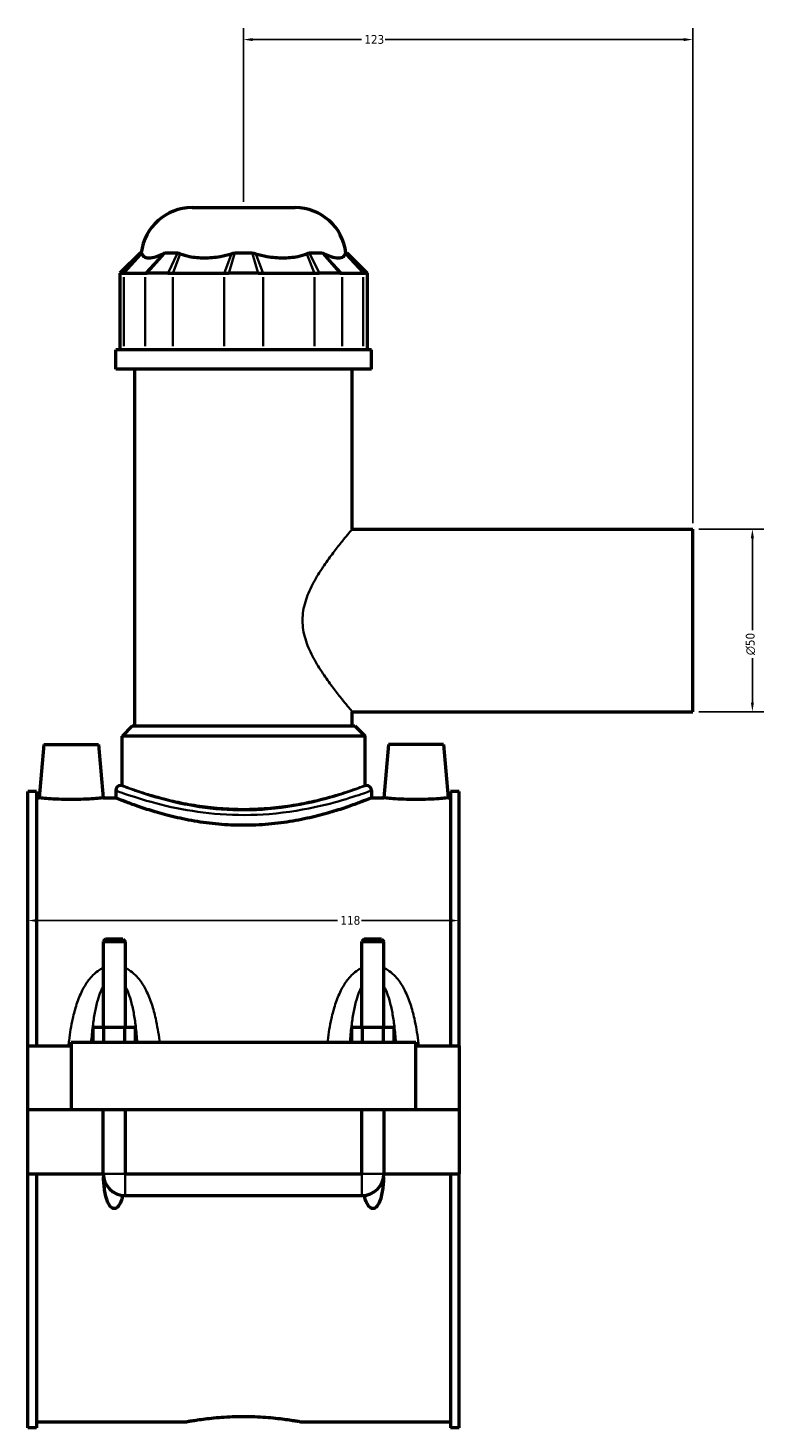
# Model space of a CAD drawing. Header units: millimetres. Extents: x -251 to 971, y -113 to 1164.
# Tile 2 of 9: x -251 to -50, y 260 to 644. Entities that reach past the tile are written whole.
import ezdxf

# ---------------------------------------------------------------- set-up
doc = ezdxf.new("R2010")
doc.units = ezdxf.units.MM
for name, color, linetype, lineweight in [('Dimension (ANSI)', 7, 'Continuous', 25), ('Visible (ANSI)', 7, 'Continuous', 50), ('Visible Narrow (ANSI)', 7, 'Continuous', 35)]:
    doc.layers.add(name, color=color, linetype=linetype, lineweight=lineweight)
doc.styles.add('Note Text (ANSI)', font='tahoma.ttf')
doc.dimstyles.new('Default - mm (ANSI)', dxfattribs={"dimtxt": 2.4, "dimasz": 2.5, "dimexe": 3.175, "dimexo": 1.6002, "dimgap": 0.8, "dimtad": 0, "dimtoh": 1, "dimdec": 0, "dimrnd": 1e-08, "dimzin": 4, "dimdsep": 46, "dimtxsty": 'Note Text (ANSI)', "dimcen": 0.09, "dimdle": 10, "dimclrd": 256, "dimclre": 256, "dimclrt": 5, "dimadec": 1, "dimazin": 1, "dimtfac": 1.27, "dimtofl": 0, "dimtmove": 0, "dimatfit": 3, "dimfxl": 1, "dimtolj": 1, "dimtzin": 4, "dimlwd": -1, "dimlwe": -1, "dimarcsym": 0})

# ---------------------------------------------------------------- blocks, each defined once
blk = doc.blocks.new('*D7')
at = {"layer": 'Defpoints', "color": 0, "transparency": 16777216}
for p in [(-250.95, 399.66), (-132.95, 399.66), (-132.95, 399.17)]:
    blk.add_point(p, dxfattribs=at)
at = {"layer": 'Dimension (ANSI)', "transparency": 16777216}
for p, q in [((-248.45, 399.17), (-166.21, 399.17)), ((-135.45, 399.17), (-159.69, 399.17))]:
    blk.add_line(p, q, dxfattribs=at)
for points in [[(-248.45, 399.59), (-248.45, 398.76), (-250.95, 399.17)], [(-135.45, 399.59), (-135.45, 398.76), (-132.95, 399.17)]]:
    blk.add_solid(points, dxfattribs=at)
at = {"layer": 'Dimension (ANSI)', "color": 5, "transparency": 16777216, "insert": (-165.41, 400.43), "char_height": 2.4, "attachment_point": 1, "style": 'Note Text (ANSI)'}
blk.add_mtext('\\A1;118', dxfattribs=at)
blk = doc.blocks.new('*D8')
at = {"layer": 'Defpoints', "color": 0, "transparency": 16777216}
for p in [(-191.95, 640.36), (-191.95, 594.36), (-68.95, 506.36)]:
    blk.add_point(p, dxfattribs=at)
at = {"layer": 'Dimension (ANSI)', "transparency": 16777216}
for p, q in [((-191.95, 595.96), (-191.95, 643.53)), ((-189.45, 640.36), (-159.67, 640.36)), ((-71.45, 640.36), (-153.22, 640.36)), ((-68.95, 507.96), (-68.95, 643.53))]:
    blk.add_line(p, q, dxfattribs=at)
for points in [[(-189.45, 640.77), (-189.45, 639.94), (-191.95, 640.36)], [(-71.45, 640.77), (-71.45, 639.94), (-68.95, 640.36)]]:
    blk.add_solid(points, dxfattribs=at)
at = {"layer": 'Dimension (ANSI)', "color": 5, "transparency": 16777216, "insert": (-158.87, 641.61), "char_height": 2.4, "attachment_point": 1, "style": 'Note Text (ANSI)'}
blk.add_mtext('\\A1;123', dxfattribs=at)
blk = doc.blocks.new('*D9')
at = {"layer": 'Defpoints', "color": 0, "transparency": 16777216}
for p in [(-68.95, 506.36), (-68.95, 456.36), (-52.68, 456.36)]:
    blk.add_point(p, dxfattribs=at)
at = {"layer": 'Dimension (ANSI)', "transparency": 16777216}
for p, q in [((-67.35, 506.36), (-49.5, 506.36)), ((-52.68, 503.86), (-52.68, 478.69)), ((-52.68, 458.86), (-52.68, 471.03)), ((-67.35, 456.36), (-49.5, 456.36))]:
    blk.add_line(p, q, dxfattribs=at)
for points in [[(-53.09, 503.86), (-52.26, 503.86), (-52.68, 506.36)], [(-53.09, 458.86), (-52.26, 458.86), (-52.68, 456.36)]]:
    blk.add_solid(points, dxfattribs=at)
at = {"layer": 'Dimension (ANSI)', "color": 5, "transparency": 16777216, "insert": (-54.48, 471.83), "char_height": 2.4, "attachment_point": 1, "rotation": 90, "style": 'Note Text (ANSI)'}
blk.add_mtext('\\A1;{\\fAIGDT|b0|i0;\\H2.4000;\\ln}\\fTahoma|b0|i0;\\H2.4000;50', dxfattribs=at)

msp = doc.modelspace()

# ---------------------------------------------------------------- linework, layer by layer
at = {"layer": 'Visible (ANSI)'}
for p, q in [((-206.04, 594.36), (-177.85, 594.36)), ((-220.19, 581.97), (-225.79, 576.37)), ((-220.19, 581.97), (-219.84, 581.97)), ((-213.37, 581.97), (-209.98, 581.97)), ((-194.34, 581.97), (-189.55, 581.97)), ((-173.92, 581.97), (-170.53, 581.97)), ((-164.05, 581.97), (-163.7, 581.97)), ((-163.7, 581.97), (-158.1, 576.37)), ((-225.21, 576.37), (-225.79, 576.37)), ((-225.79, 576.37), (-225.79, 555.42)), ((-225.21, 576.37), (-224.73, 576.37)), ((-224.73, 576.37), (-218.92, 576.37)), ((-218.92, 576.37), (-218.29, 576.37)), ((-212.64, 576.37), (-218.29, 576.37)), ((-212.64, 576.37), (-211.34, 576.37)), ((-211.34, 576.37), (-197.3, 576.37)), ((-197.3, 576.37), (-195.94, 576.37)), ((-187.95, 576.37), (-195.94, 576.37)), ((-187.95, 576.37), (-186.59, 576.37)), ((-186.59, 576.37), (-172.56, 576.37)), ((-172.56, 576.37), (-171.25, 576.37)), ((-165.6, 576.37), (-171.25, 576.37)), ((-165.6, 576.37), (-164.98, 576.37)), ((-164.98, 576.37), (-159.17, 576.37)), ((-159.17, 576.37), (-158.68, 576.37)), ((-158.1, 576.37), (-158.68, 576.37)), ((-158.1, 576.37), (-158.1, 555.42)), ((-156.95, 555.42), (-226.95, 555.42)), ((-226.95, 550.11), (-226.95, 555.42)), ((-156.95, 550.11), (-156.95, 555.42)), ((-156.95, 550.11), (-226.95, 550.11)), ((-221.7, 452.46), (-221.7, 550.11)), ((-162.2, 506.36), (-162.2, 550.11)), ((-162.2, 506.36), (-68.95, 506.36)), ((-68.95, 456.36), (-68.95, 506.36)), ((-162.2, 452.46), (-162.2, 456.36)), ((-162.2, 456.36), (-68.95, 456.36)), ((-222.4, 452.46), (-225.2, 449.66)), ((-222.4, 452.46), (-161.5, 452.46)), ((-161.5, 452.46), (-158.7, 449.66)), ((-158.7, 449.66), (-225.2, 449.66)), ((-225.2, 436.17), (-225.2, 449.66)), ((-158.7, 436.17), (-158.7, 449.66)), ((-246.65, 447.36), (-247.92, 432.76)), ((-246.65, 447.36), (-231.65, 447.36)), ((-231.65, 447.36), (-230.37, 432.76)), ((-152.25, 447.36), (-153.52, 432.76)), ((-137.25, 447.36), (-152.25, 447.36)), ((-137.25, 447.36), (-135.97, 432.76)), ((-250.95, 364.86), (-250.95, 434.46)), ((-248.59, 434.46), (-250.95, 434.46)), ((-248.59, 434.46), (-248.59, 364.86)), ((-226.95, 434.77), (-226.95, 432.76)), ((-225.2, 436.17), (-225.55, 436.17)), ((-158.35, 436.17), (-158.7, 436.17)), ((-156.95, 434.77), (-156.95, 432.76)), ((-135.31, 434.46), (-135.31, 364.86)), ((-132.95, 434.46), (-135.31, 434.46)), ((-132.95, 364.86), (-132.95, 434.46)), ((-248.59, 432.76), (-247.92, 432.76)), ((-230.37, 432.76), (-226.95, 432.76)), ((-156.95, 432.76), (-153.52, 432.76)), ((-135.97, 432.76), (-135.31, 432.76)), ((-229.75, 394.07), (-230.35, 393.47)), ((-230.35, 393.47), (-224.35, 393.47)), ((-230.35, 393.47), (-230.35, 369.86)), ((-224.95, 394.07), (-229.75, 394.07)), ((-224.95, 394.07), (-224.35, 393.47)), ((-224.35, 393.47), (-224.35, 369.86)), ((-158.95, 394.07), (-159.55, 393.47)), ((-159.55, 393.47), (-153.55, 393.47)), ((-159.55, 369.86), (-159.55, 393.47)), ((-154.15, 394.07), (-158.95, 394.07)), ((-154.15, 394.07), (-153.55, 393.47)), ((-153.55, 369.86), (-153.55, 393.47)), ((-233.12, 365.86), (-233.12, 369.86)), ((-230.23, 369.86), (-233.12, 369.86)), ((-230.23, 365.86), (-230.23, 369.86)), ((-224.46, 369.86), (-230.23, 369.86)), ((-224.46, 365.86), (-224.46, 369.86)), ((-221.57, 369.86), (-224.46, 369.86)), ((-221.57, 365.86), (-221.57, 369.86)), ((-162.32, 365.86), (-162.32, 369.86)), ((-159.43, 369.86), (-162.32, 369.86)), ((-159.43, 365.86), (-159.43, 369.86)), ((-153.66, 369.86), (-159.43, 369.86)), ((-153.66, 365.86), (-153.66, 369.86)), ((-150.77, 369.86), (-153.66, 369.86)), ((-150.77, 365.86), (-150.77, 369.86)), ((-250.95, 364.86), (-239.15, 364.86)), ((-250.95, 347.41), (-250.95, 364.86)), ((-239.15, 365.86), (-144.75, 365.86)), ((-239.15, 365.86), (-239.15, 347.41)), ((-144.75, 347.41), (-144.75, 365.86)), ((-144.75, 364.86), (-132.95, 364.86)), ((-132.95, 364.86), (-132.95, 347.41)), ((-250.95, 347.41), (-239.15, 347.41)), ((-250.95, 329.86), (-250.95, 347.31)), ((-230.35, 347.31), (-250.95, 347.31)), ((-239.15, 347.41), (-144.75, 347.41)), ((-230.35, 347.41), (-230.35, 347.31)), ((-230.35, 329.86), (-230.35, 347.31)), ((-224.35, 347.41), (-224.35, 347.31)), ((-224.35, 347.31), (-224.35, 329.86)), ((-159.55, 347.31), (-224.35, 347.31)), ((-159.55, 347.31), (-159.55, 347.41)), ((-159.55, 329.86), (-159.55, 347.31)), ((-153.55, 347.31), (-153.55, 347.41)), ((-153.55, 347.31), (-153.55, 329.86)), ((-132.95, 347.31), (-153.55, 347.31)), ((-144.75, 347.41), (-132.95, 347.41)), ((-132.95, 347.31), (-132.95, 329.86)), ((-250.95, 260.25), (-250.95, 329.86)), ((-250.95, 329.86), (-230.35, 329.86)), ((-248.59, 329.86), (-248.59, 260.25)), ((-224.35, 329.86), (-159.55, 329.86)), ((-153.55, 329.86), (-132.95, 329.86)), ((-135.31, 329.86), (-135.31, 260.25)), ((-132.95, 260.25), (-132.95, 329.86)), ((-224.35, 323.86), (-159.55, 323.86)), ((-248.59, 261.96), (-207.63, 261.96)), ((-176.27, 261.96), (-135.31, 261.96)), ((-248.59, 260.25), (-250.95, 260.25)), ((-132.95, 260.25), (-135.31, 260.25))]:
    msp.add_line(p, q, dxfattribs=at)
for centre, radius, start, end in [((-206.04, 580.36), 14, 90, 173.3964), ((-177.85, 580.36), 14, 6.6036, 90), ((-225.55, 434.77), 1.4, 90, 180), ((-158.35, 434.77), 1.4, 0, 90), ((-224.35, 329.86), 6, 180, 270), ((-159.55, 329.86), 6, 270, 0)]:
    msp.add_arc(centre, radius, start, end, dxfattribs=at)
for points in [[(-219.84, 581.97), (-219.83, 581.9), (-219.8, 581.82), (-219.78, 581.73)], [(-213.96, 581.73), (-213.77, 581.82), (-213.57, 581.9), (-213.37, 581.97)], [(-209.98, 581.97), (-209.75, 581.9), (-209.52, 581.82), (-209.29, 581.73)], [(-195.25, 581.73), (-194.95, 581.82), (-194.65, 581.9), (-194.34, 581.97)], [(-189.55, 581.97), (-189.24, 581.9), (-188.94, 581.82), (-188.64, 581.73)], [(-174.61, 581.73), (-174.37, 581.82), (-174.14, 581.9), (-173.92, 581.97)], [(-170.53, 581.97), (-170.32, 581.9), (-170.12, 581.82), (-169.93, 581.73)], [(-164.12, 581.73), (-164.09, 581.82), (-164.07, 581.9), (-164.05, 581.97)]]:
    msp.add_open_spline(points, degree=3, dxfattribs=at)
for points, knots in [([(-219.78, 581.73), (-219.69, 581.43), (-219.52, 581.18), (-218.95, 580.73), (-218.45, 580.61), (-217.9, 580.61), (-217.34, 580.61), (-216.63, 580.73), (-215.23, 581.18), (-214.61, 581.43), (-213.96, 581.73)], [-0.735013, -0.735013, -0.735013, -0.735013, -0.434677, -0.434677, 0, 0, 0, 0.434677, 0.434677, 0.735013, 0.735013, 0.735013, 0.735013]), ([(-209.29, 581.73), (-208.52, 581.43), (-207.66, 581.18), (-205.45, 580.73), (-204.04, 580.61), (-202.7, 580.61), (-201.36, 580.61), (-199.85, 580.73), (-197.3, 581.18), (-196.25, 581.43), (-195.25, 581.73)], [-0.735013, -0.735013, -0.735013, -0.735013, -0.434677, -0.434677, 0, 0, 0, 0.434677, 0.434677, 0.735013, 0.735013, 0.735013, 0.735013]), ([(-188.64, 581.73), (-187.64, 581.43), (-186.59, 581.18), (-184.04, 580.73), (-182.54, 580.61), (-181.2, 580.61), (-179.86, 580.61), (-178.45, 580.73), (-176.23, 581.18), (-175.38, 581.43), (-174.61, 581.73)], [-0.735013, -0.735013, -0.735013, -0.735013, -0.434677, -0.434677, 0, 0, 0, 0.434677, 0.434677, 0.735013, 0.735013, 0.735013, 0.735013]), ([(-169.93, 581.73), (-169.29, 581.43), (-168.66, 581.18), (-167.26, 580.73), (-166.55, 580.61), (-165.99, 580.61), (-165.44, 580.61), (-164.95, 580.73), (-164.37, 581.18), (-164.21, 581.43), (-164.12, 581.73)], [-0.735013, -0.735013, -0.735013, -0.735013, -0.434677, -0.434677, 0, 0, 0, 0.434677, 0.434677, 0.735013, 0.735013, 0.735013, 0.735013]), ([(-230.37, 432.76), (-230.37, 432.76), (-230.59, 432.73), (-231.48, 432.65), (-232.15, 432.59), (-233.71, 432.47), (-234.7, 432.41), (-236.86, 432.32), (-238.04, 432.3), (-240.25, 432.3), (-241.43, 432.32), (-243.6, 432.41), (-244.58, 432.47), (-246.14, 432.59), (-246.81, 432.65), (-247.71, 432.73), (-247.92, 432.76), (-247.92, 432.76)], [1.326549, 1.326549, 1.326549, 1.326549, 1.658012, 1.658012, 1.989476, 1.989476, 2.321287, 2.321287, 2.653097, 2.653097, 2.984908, 2.984908, 3.316719, 3.316719, 3.648183, 3.648183, 3.979646, 3.979646, 3.979646, 3.979646]), ([(-156.95, 432.76), (-156.95, 432.76), (-157.16, 432.67), (-158.06, 432.3), (-158.74, 432.03), (-160.54, 431.34), (-161.65, 430.93), (-164.21, 430.04), (-165.66, 429.56), (-168.74, 428.63), (-170.48, 428.14), (-174.27, 427.21), (-176.33, 426.78), (-180.63, 426.04), (-182.88, 425.75), (-187.43, 425.35), (-189.72, 425.25), (-194.17, 425.25), (-196.47, 425.35), (-201.01, 425.75), (-203.26, 426.04), (-207.56, 426.78), (-209.62, 427.21), (-213.42, 428.14), (-215.16, 428.63), (-218.23, 429.56), (-219.68, 430.04), (-222.24, 430.93), (-223.36, 431.34), (-225.15, 432.03), (-225.83, 432.3), (-226.73, 432.67), (-226.95, 432.76), (-226.95, 432.76)], [5.342673, 5.342673, 5.342673, 5.342673, 6.010131, 6.010131, 6.67759, 6.67759, 7.345048, 7.345048, 8.012507, 8.012507, 8.680716, 8.680716, 9.348926, 9.348926, 10.017136, 10.017136, 10.685346, 10.685346, 11.353555, 11.353555, 12.021765, 12.021765, 12.689975, 12.689975, 13.358185, 13.358185, 14.025643, 14.025643, 14.693102, 14.693102, 15.36056, 15.36056, 16.028018, 16.028018, 16.028018, 16.028018]), ([(-135.97, 432.76), (-135.97, 432.76), (-136.19, 432.73), (-137.08, 432.65), (-137.75, 432.59), (-139.31, 432.47), (-140.3, 432.41), (-142.46, 432.32), (-143.64, 432.3), (-144.75, 432.3), (-145.85, 432.3), (-147.03, 432.32), (-149.2, 432.41), (-150.18, 432.47), (-151.74, 432.59), (-152.41, 432.65), (-153.31, 432.73), (-153.52, 432.76), (-153.52, 432.76)], [3.979646, 3.979646, 3.979646, 3.979646, 4.31111, 4.31111, 4.642574, 4.642574, 4.974384, 4.974384, 5.306195, 5.306195, 5.306195, 5.638006, 5.638006, 5.969816, 5.969816, 6.30128, 6.30128, 6.632744, 6.632744, 6.632744, 6.632744]), ([(-225.01, 323.89), (-225.11, 323.48), (-225.23, 323.05), (-225.59, 322.01), (-225.86, 321.4), (-226.39, 320.76), (-226.55, 320.6), (-226.83, 320.43), (-226.93, 320.38), (-227.13, 320.32), (-227.24, 320.3), (-227.45, 320.3), (-227.56, 320.32), (-227.76, 320.38), (-227.86, 320.43), (-228.14, 320.6), (-228.3, 320.76), (-228.84, 321.4), (-229.11, 322.01), (-229.54, 323.27), (-229.7, 323.94), (-230.04, 325.71), (-230.17, 326.94), (-230.26, 328.48), (-230.28, 328.75), (-230.29, 329.02)], [1.539175, 1.539175, 1.539175, 1.539175, 1.665244, 1.665244, 1.859039, 1.859039, 1.922937, 1.922937, 1.954886, 1.954886, 1.986835, 1.986835, 2.018784, 2.018784, 2.050733, 2.050733, 2.11463, 2.11463, 2.308426, 2.308426, 2.502221, 2.502221, 2.870083, 2.870083, 2.946888, 2.946888, 2.946888, 2.946888]), ([(-153.61, 329.02), (-153.62, 328.75), (-153.63, 328.48), (-153.73, 326.94), (-153.85, 325.71), (-154.19, 323.94), (-154.35, 323.27), (-154.79, 322.01), (-155.06, 321.4), (-155.59, 320.76), (-155.75, 320.6), (-156.03, 320.43), (-156.13, 320.38), (-156.33, 320.32), (-156.44, 320.3), (-156.65, 320.3), (-156.76, 320.32), (-156.96, 320.38), (-157.06, 320.43), (-157.34, 320.6), (-157.5, 320.76), (-158.04, 321.4), (-158.31, 322.01), (-158.67, 323.05), (-158.78, 323.48), (-158.88, 323.89)], [1.026781, 1.026781, 1.026781, 1.026781, 1.103586, 1.103586, 1.471449, 1.471449, 1.665244, 1.665244, 1.859039, 1.859039, 1.922937, 1.922937, 1.954886, 1.954886, 1.986835, 1.986835, 2.018784, 2.018784, 2.050733, 2.050733, 2.11463, 2.11463, 2.308426, 2.308426, 2.434494, 2.434494, 2.434494, 2.434494]), ([(-207.63, 261.96), (-207.63, 261.96), (-207.53, 261.97), (-207.13, 262.05), (-206.83, 262.1), (-206.03, 262.24), (-205.53, 262.32), (-204.38, 262.49), (-203.73, 262.59), (-202.34, 262.77), (-201.55, 262.86), (-199.84, 263.04), (-198.92, 263.12), (-196.99, 263.26), (-195.98, 263.32), (-193.95, 263.39), (-192.93, 263.41), (-190.96, 263.41), (-189.94, 263.39), (-187.91, 263.32), (-186.91, 263.26), (-184.98, 263.12), (-184.05, 263.04), (-182.34, 262.86), (-181.55, 262.77), (-180.16, 262.59), (-179.51, 262.49), (-178.36, 262.32), (-177.86, 262.24), (-177.06, 262.1), (-176.76, 262.05), (-176.36, 261.97), (-176.27, 261.96), (-176.27, 261.96)], [2.368365, 2.368365, 2.368365, 2.368365, 2.664404, 2.664404, 2.960444, 2.960444, 3.256484, 3.256484, 3.552524, 3.552524, 3.848575, 3.848575, 4.144627, 4.144627, 4.440678, 4.440678, 4.736729, 4.736729, 5.032781, 5.032781, 5.328832, 5.328832, 5.624884, 5.624884, 5.920935, 5.920935, 6.216975, 6.216975, 6.513015, 6.513015, 6.809054, 6.809054, 7.105094, 7.105094, 7.105094, 7.105094])]:
    msp.add_open_spline(points, degree=3, knots=knots, dxfattribs=at)
at = {"layer": 'Visible Narrow (ANSI)'}
for p, q in [((-224.94, 576.65), (-220.11, 581.69)), ((-224.48, 576.63), (-220.02, 581.46)), ((-214.21, 581.46), (-218.67, 576.63)), ((-213.61, 581.69), (-218.05, 576.65)), ((-212.51, 576.65), (-210.11, 581.69)), ((-211.24, 576.63), (-209.39, 581.46)), ((-195.36, 581.46), (-197.2, 576.63)), ((-194.42, 581.69), (-195.86, 576.65)), ((-188.03, 576.65), (-189.47, 581.69)), ((-186.69, 576.63), (-188.54, 581.46)), ((-174.5, 581.46), (-172.66, 576.63)), ((-173.78, 581.69), (-171.38, 576.65)), ((-165.85, 576.65), (-170.28, 581.69)), ((-165.23, 576.63), (-169.68, 581.46)), ((-163.87, 581.46), (-159.41, 576.63)), ((-163.78, 581.69), (-158.95, 576.65)), ((-224.73, 556.46), (-224.73, 575.32)), ((-218.92, 575.32), (-218.92, 556.46)), ((-211.34, 556.46), (-211.34, 575.32)), ((-197.3, 575.32), (-197.3, 556.46)), ((-186.59, 556.46), (-186.59, 575.32)), ((-172.56, 575.32), (-172.56, 556.46)), ((-164.98, 556.46), (-164.98, 575.32)), ((-159.17, 575.32), (-159.17, 556.46)), ((-230.31, 329.86), (-224.38, 329.86)), ((-224.35, 323.89), (-224.35, 329.82)), ((-159.55, 323.89), (-159.55, 329.82)), ((-153.58, 329.86), (-159.51, 329.86))]:
    msp.add_line(p, q, dxfattribs=at)
for points, knots in [([(-162.2, 456.36), (-162.2, 456.36), (-162.34, 456.53), (-162.91, 457.21), (-163.33, 457.72), (-164.41, 459.03), (-165.05, 459.83), (-166.47, 461.63), (-167.25, 462.63), (-168.83, 464.77), (-169.69, 465.99), (-171.43, 468.64), (-172.3, 470.06), (-173.86, 473.06), (-174.55, 474.64), (-175.53, 477.91), (-175.82, 479.61), (-175.82, 483.1), (-175.53, 484.8), (-174.55, 488.08), (-173.86, 489.65), (-172.3, 492.65), (-171.43, 494.08), (-169.69, 496.72), (-168.83, 497.94), (-167.25, 500.08), (-166.47, 501.08), (-165.05, 502.89), (-164.41, 503.69), (-163.33, 505), (-162.91, 505.51), (-162.34, 506.19), (-162.2, 506.36), (-162.2, 506.36)], [4.090593, 4.090593, 4.090593, 4.090593, 4.590673, 4.590673, 5.090753, 5.090753, 5.590832, 5.590832, 6.090912, 6.090912, 6.61348, 6.61348, 7.136049, 7.136049, 7.658618, 7.658618, 8.181186, 8.181186, 8.703755, 8.703755, 9.226323, 9.226323, 9.748892, 9.748892, 10.27146, 10.27146, 10.77154, 10.77154, 11.27162, 11.27162, 11.7717, 11.7717, 12.271779, 12.271779, 12.271779, 12.271779]), ([(-226.94, 434.77), (-226.95, 434.77), (-226.83, 434.73), (-225.83, 434.36), (-223.78, 433.61), (-217.95, 431.79), (-214.36, 430.78), (-206.58, 429.2), (-202.53, 428.59), (-193.9, 427.97), (-189.31, 427.99), (-179.83, 428.75), (-175.02, 429.59), (-167.37, 431.37), (-164.34, 432.27), (-159.71, 433.76), (-158.12, 434.34), (-157.1, 434.72), (-156.95, 434.77), (-156.95, 434.77)], [-26.68507, -26.68507, -26.68507, -26.68507, -26.208134, -26.208134, -24.634596, -24.634596, -23.205133, -23.205133, -21.963598, -21.963598, -20.667883, -20.667883, -19.162455, -19.162455, -17.856383, -17.856383, -16.551878, -16.551878, -16.011047, -16.011047, -16.011047, -16.011047]), ([(-158.35, 436.17), (-158.35, 436.17), (-158.49, 436.12), (-159.47, 435.74), (-161, 435.15), (-165.44, 433.63), (-168.35, 432.72), (-175.7, 430.91), (-180.31, 430.05), (-189.42, 429.28), (-193.82, 429.26), (-202.11, 429.89), (-205.99, 430.51), (-213.46, 432.12), (-216.91, 433.15), (-222.51, 434.99), (-224.47, 435.76), (-225.43, 436.13), (-225.55, 436.17), (-225.54, 436.17)], [16.011047, 16.011047, 16.011047, 16.011047, 16.551878, 16.551878, 17.856383, 17.856383, 19.162455, 19.162455, 20.667883, 20.667883, 21.963598, 21.963598, 23.205133, 23.205133, 24.634596, 24.634596, 26.208134, 26.208134, 26.68507, 26.68507, 26.68507, 26.68507]), ([(-158.7, 436.17), (-158.7, 436.17), (-158.9, 436.1), (-159.75, 435.78), (-160.4, 435.55), (-162.1, 434.95), (-163.16, 434.59), (-165.59, 433.82), (-166.97, 433.41), (-169.9, 432.6), (-171.56, 432.18), (-175.17, 431.39), (-177.12, 431.01), (-181.21, 430.39), (-183.35, 430.13), (-187.66, 429.8), (-189.84, 429.71), (-194.06, 429.71), (-196.23, 429.8), (-200.55, 430.13), (-202.68, 430.39), (-206.77, 431.01), (-208.73, 431.39), (-212.34, 432.18), (-213.99, 432.6), (-216.92, 433.41), (-218.3, 433.82), (-220.73, 434.59), (-221.79, 434.95), (-223.49, 435.55), (-224.14, 435.78), (-224.99, 436.1), (-225.2, 436.17), (-225.2, 436.17)], [5.063839, 5.063839, 5.063839, 5.063839, 5.696578, 5.696578, 6.329317, 6.329317, 6.962056, 6.962056, 7.594796, 7.594796, 8.228016, 8.228016, 8.861237, 8.861237, 9.494457, 9.494457, 10.127678, 10.127678, 10.760899, 10.760899, 11.394119, 11.394119, 12.02734, 12.02734, 12.66056, 12.66056, 13.293299, 13.293299, 13.926039, 13.926039, 14.558778, 14.558778, 15.191517, 15.191517, 15.191517, 15.191517]), ([(-230.35, 386.22), (-230.7, 386.06), (-231.03, 385.88), (-232.01, 385.27), (-232.61, 384.77), (-233.63, 383.76), (-234.06, 383.25), (-235.08, 381.89), (-235.61, 380.99), (-236.69, 378.84), (-237.2, 377.56), (-238.05, 374.97), (-238.4, 373.66), (-239.13, 370.37), (-239.46, 368.36), (-239.78, 365.84), (-239.84, 365.35), (-239.9, 364.86)], [-2.948988, -2.948988, -2.948988, -2.948988, -2.833787, -2.833787, -2.599975, -2.599975, -2.39915, -2.39915, -2.086513, -2.086513, -1.680084, -1.680084, -1.286555, -1.286555, -0.707553, -0.707553, -0.567667, -0.567667, -0.567667, -0.567667]), ([(-214.91, 365.86), (-214.93, 366.02), (-214.95, 366.17), (-215.23, 368.36), (-215.56, 370.37), (-216.3, 373.66), (-216.64, 374.97), (-217.49, 377.56), (-218, 378.84), (-219.08, 380.99), (-219.62, 381.89), (-220.63, 383.25), (-221.06, 383.76), (-222.08, 384.77), (-222.68, 385.27), (-223.66, 385.88), (-224, 386.06), (-224.35, 386.22)], [-5.855929, -5.855929, -5.855929, -5.855929, -5.810695, -5.810695, -5.231693, -5.231693, -4.838164, -4.838164, -4.431735, -4.431735, -4.119097, -4.119097, -3.918272, -3.918272, -3.68446, -3.68446, -3.569259, -3.569259, -3.569259, -3.569259]), ([(-159.55, 386.22), (-159.9, 386.06), (-160.23, 385.88), (-161.21, 385.27), (-161.81, 384.77), (-162.83, 383.76), (-163.26, 383.25), (-164.28, 381.89), (-164.81, 380.99), (-165.89, 378.84), (-166.4, 377.56), (-167.25, 374.97), (-167.6, 373.66), (-168.33, 370.37), (-168.66, 368.36), (-168.94, 366.17), (-168.96, 366.02), (-168.98, 365.86)], [-2.948988, -2.948988, -2.948988, -2.948988, -2.833787, -2.833787, -2.599975, -2.599975, -2.39915, -2.39915, -2.086513, -2.086513, -1.680084, -1.680084, -1.286555, -1.286555, -0.707553, -0.707553, -0.662319, -0.662319, -0.662319, -0.662319]), ([(-144, 364.86), (-144.05, 365.35), (-144.11, 365.84), (-144.43, 368.36), (-144.76, 370.37), (-145.5, 373.66), (-145.84, 374.97), (-146.69, 377.56), (-147.2, 378.84), (-148.28, 380.99), (-148.82, 381.89), (-149.83, 383.25), (-150.26, 383.76), (-151.28, 384.77), (-151.88, 385.27), (-152.86, 385.88), (-153.2, 386.06), (-153.55, 386.22)], [-5.95058, -5.95058, -5.95058, -5.95058, -5.810695, -5.810695, -5.231693, -5.231693, -4.838164, -4.838164, -4.431735, -4.431735, -4.119097, -4.119097, -3.918272, -3.918272, -3.68446, -3.68446, -3.569259, -3.569259, -3.569259, -3.569259]), ([(-233.66, 365.86), (-233.54, 367.35), (-233.4, 368.83), (-233.06, 371.5), (-232.88, 372.7), (-232.44, 375.08), (-232.18, 376.26), (-231.62, 378.23), (-231.34, 379.06), (-230.82, 380.31), (-230.6, 380.78), (-230.35, 381.21), (-230.35, 381.21), (-230.35, 381.22)], [0.819533, 0.819533, 0.819533, 0.819533, 1.286555, 1.286555, 1.680084, 1.680084, 2.086513, 2.086513, 2.39915, 2.39915, 2.599975, 2.599975, 2.601781, 2.601781, 2.601781, 2.601781]), ([(-224.35, 381.22), (-224.34, 381.21), (-224.34, 381.21), (-224.1, 380.78), (-223.87, 380.31), (-223.35, 379.06), (-223.07, 378.23), (-222.51, 376.26), (-222.25, 375.08), (-221.81, 372.7), (-221.63, 371.5), (-221.3, 368.83), (-221.15, 367.35), (-221.03, 365.86)], [3.916467, 3.916467, 3.916467, 3.916467, 3.918272, 3.918272, 4.119097, 4.119097, 4.431735, 4.431735, 4.838164, 4.838164, 5.231693, 5.231693, 5.698714, 5.698714, 5.698714, 5.698714]), ([(-162.86, 365.86), (-162.74, 367.35), (-162.6, 368.83), (-162.26, 371.5), (-162.08, 372.7), (-161.64, 375.08), (-161.38, 376.26), (-160.82, 378.23), (-160.54, 379.06), (-160.02, 380.31), (-159.8, 380.78), (-159.55, 381.21), (-159.55, 381.21), (-159.55, 381.22)], [0.819533, 0.819533, 0.819533, 0.819533, 1.286555, 1.286555, 1.680084, 1.680084, 2.086513, 2.086513, 2.39915, 2.39915, 2.599975, 2.599975, 2.601781, 2.601781, 2.601781, 2.601781]), ([(-153.55, 381.22), (-153.54, 381.21), (-153.54, 381.21), (-153.3, 380.78), (-153.07, 380.31), (-152.55, 379.06), (-152.27, 378.23), (-151.71, 376.26), (-151.45, 375.08), (-151.01, 372.7), (-150.83, 371.5), (-150.5, 368.83), (-150.35, 367.35), (-150.23, 365.86)], [3.916467, 3.916467, 3.916467, 3.916467, 3.918272, 3.918272, 4.119097, 4.119097, 4.431735, 4.431735, 4.838164, 4.838164, 5.231693, 5.231693, 5.698714, 5.698714, 5.698714, 5.698714])]:
    msp.add_open_spline(points, degree=3, knots=knots, dxfattribs=at)

# ---------------------------------------------------------------- dimensions: what is measured, and where the dimension line sits
at = {"layer": 'Dimension (ANSI)'}
for base, p1, p2, override, picture, middle in [((-191.95, 640.36), (-68.95, 506.36), (-191.95, 594.36), {"dimgap": 0.8, "dimtoh": 0, "dimdec": 0, "dimtol": 0, "dimlim": 0, "dimtp": 0, "dimtm": 0, "dimtdec": 2, "dimatfit": 1}, '*D8', (-156.45, 640.36)), ((-132.95, 399.17), (-250.95, 399.66), (-132.95, 399.66), {"dimgap": 0.8, "dimtoh": 0, "dimdec": 0, "dimse1": 1, "dimse2": 1, "dimtol": 0, "dimlim": 0, "dimtp": 0, "dimtm": 0, "dimtdec": 2, "dimatfit": 1}, '*D7', (-162.95, 399.17))]:
    dim = msp.add_linear_dim(base=base, p1=p1, p2=p2, angle=180, dimstyle='Default - mm (ANSI)', override=override, dxfattribs=at)
    dim.commit()
    dim.dimension.update_dxf_attribs({"geometry": picture, "text_midpoint": middle, "dimtype": 160})
dim = msp.add_linear_dim(base=(-52.68, 456.36), p1=(-68.95, 506.36), p2=(-68.95, 456.36), angle=90, text='{\\fAIGDT|b0|i0;\\H2.4000;\\ln}\\fTahoma|b0|i0;\\H2.4000;<>', dimstyle='Default - mm (ANSI)', override={"dimgap": 0.8, "dimtoh": 0, "dimdec": 0, "dimtol": 0, "dimlim": 0, "dimtp": 0, "dimtm": 0, "dimtdec": 2, "dimatfit": 1}, dxfattribs=at)
dim.commit()
dim.dimension.update_dxf_attribs({"geometry": '*D9', "text_midpoint": (-52.68, 474.86), "dimtype": 160})

doc.saveas('drawing.dxf')
